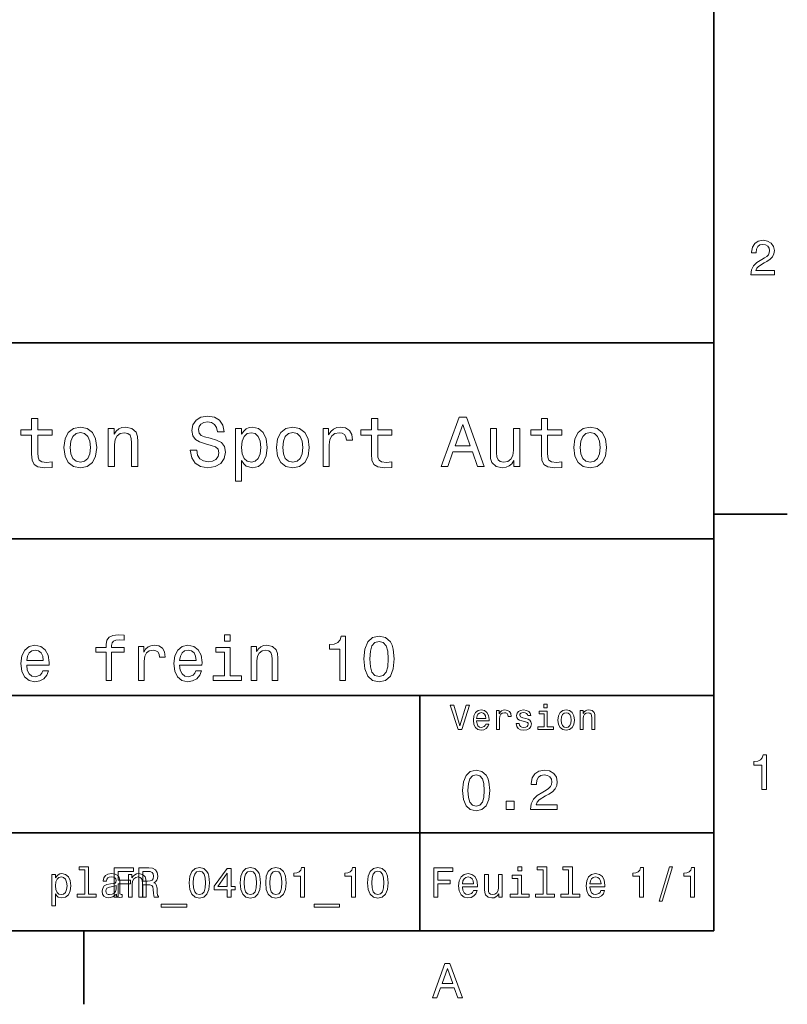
# Model space of a CAD drawing. Extents: x 0 to 297, y 0 to 210.
# Tile 6 of 7: x 216 to 294, y 2 to 103. Entities that reach past the tile are written whole.
import ezdxf

# ---------------------------------------------------------------- set-up
doc = ezdxf.new("R2010")
doc.units = 0

msp = doc.modelspace()

# ---------------------------------------------------------------- linework, layer by layer
at = {"color": 7, "lineweight": 35}
for p, q in [((287, 10), (287, 200)), ((97, 70), (287, 70)), ((287, 70), (287, 10)), ((162, 50), (287, 50)), ((162, 34), (287, 34)), ((257, 10), (257, 34)), ((162, 20), (287, 20)), ((10, 10), (287, 10)), ((97, 10), (287, 10))]:
    msp.add_line(p, q, dxfattribs=at)
at = {"color": 7, "lineweight": 35, "ltscale": 0.1875}
for p, q in [((287, 52.5), (294.5, 52.5)), ((222.699997, 10), (222.699997, 2.5))]:
    msp.add_line(p, q, dxfattribs=at)
at = {"color": 7, "lineweight": 13}
for points in [[(290.76947, 76.916786), (293.175079, 76.916786), (293.175079, 77.350502), (291.273773, 77.350502), (291.3797, 77.587532), (291.561249, 77.784218), (292.121033, 78.142288), (292.418579, 78.293587), (292.751434, 78.510445), (292.988464, 78.762604), (293.124634, 79.060158), (293.175079, 79.398056), (293.089355, 79.821686), (292.852325, 80.154541), (292.489197, 80.366356), (292.020172, 80.442001), (291.536041, 80.35627), (291.167877, 80.119232), (290.930847, 79.740997), (290.850159, 79.241714), (290.850159, 79.171112), (291.309082, 79.171112), (291.309082, 79.211456), (291.354462, 79.554398), (291.490631, 79.806557), (291.707489, 79.967941), (291.994965, 80.023415), (292.287476, 79.972984), (292.504333, 79.846901), (292.645538, 79.650215), (292.695984, 79.403099), (292.660675, 79.171112), (292.56485, 78.974426), (292.403473, 78.802956), (292.181549, 78.651657), (291.884003, 78.490273), (291.389771, 78.177589), (291.041779, 77.844742), (290.835022, 77.441284), (290.76947, 76.931915)], [(234.20462, 59.030979), (233.548996, 59.030979), (233.693085, 58.267288), (234.053314, 57.70533), (234.608078, 57.366714), (235.357361, 57.244236), (236.099426, 57.359509), (236.654175, 57.67651), (237.007202, 58.17363), (237.136902, 58.82925), (237.028824, 59.420029), (236.726227, 59.801872), (236.236313, 60.054031), (235.580704, 60.241352), (235.018738, 60.378242), (234.651306, 60.536743), (234.442368, 60.767288), (234.377533, 61.127522), (234.442368, 61.451729), (234.629684, 61.696686), (234.917877, 61.862389), (235.314133, 61.920029), (235.71759, 61.84798), (236.034592, 61.653458), (236.24353, 61.32925), (236.344391, 60.889767), (237, 60.889767), (237, 60.904179), (236.884735, 61.581409), (236.546112, 62.085732), (236.01297, 62.402737), (235.292511, 62.510807), (234.644104, 62.402737), (234.139771, 62.100143), (233.815567, 61.631844), (233.700287, 61.026657), (233.793961, 60.486309), (234.067734, 60.118874), (234.5, 59.873917), (235.09079, 59.6866), (235.674362, 59.520893), (236.113831, 59.362389), (236.380402, 59.131844), (236.47406, 58.757202), (236.387619, 58.375359), (236.164276, 58.087173), (235.825653, 57.907059), (235.386169, 57.849422), (234.896255, 57.928673), (234.521622, 58.159222), (234.283875, 58.533859)], [(259.175781, 57.381123), (259.838623, 57.381123), (260.364563, 58.850864), (262.360229, 58.850864), (262.886169, 57.381123), (263.563416, 57.381123), (261.733429, 62.388329), (260.998566, 62.388329)], [(217.353027, 60.579971), (217.353027, 58.64193), (217.396255, 58.015129), (217.597992, 57.582851), (218.001434, 57.330688), (218.685883, 57.244236), (219.43515, 57.280258), (219.43515, 57.827808), (218.887604, 57.78458), (218.390488, 57.842216), (218.123917, 58.022331), (218.008652, 58.324928), (217.98703, 58.75), (217.98703, 60.579971), (219.43515, 60.579971), (219.43515, 61.120316), (217.98703, 61.120316), (217.98703, 62.251438), (217.353027, 62.251438), (217.353027, 61.120316), (216.257935, 61.120316), (216.257935, 60.579971)], [(220.65274, 59.311958), (220.768005, 58.432995), (221.099426, 57.78458), (221.625366, 57.381123), (222.331421, 57.244236), (223.030258, 57.381123), (223.556198, 57.777374), (223.887604, 58.425793), (224.010086, 59.311958), (223.887604, 60.190922), (223.556198, 60.846542), (223.030258, 61.242794), (222.331421, 61.386887), (221.625366, 61.242794), (221.099426, 60.839336), (220.768005, 60.190922)], [(225.177246, 57.381123), (225.811249, 57.381123), (225.811249, 59.614552), (225.876083, 60.12608), (226.085022, 60.500717), (226.409225, 60.731266), (226.841507, 60.817722), (227.187317, 60.745674), (227.403458, 60.551151), (227.511536, 60.226944), (227.547546, 59.794666), (227.547546, 57.381123), (228.181564, 57.381123), (228.181564, 59.924351), (228.15274, 60.435879), (228.023056, 60.86095), (227.597992, 61.25), (226.935165, 61.386887), (226.567719, 61.336452), (226.257935, 61.199566), (225.991364, 60.969017), (225.782425, 60.659222), (225.782425, 61.25), (225.177246, 61.25)], [(238.786743, 60.652016), (238.786743, 61.25), (238.15274, 61.25), (238.15274, 55.882565), (238.786743, 55.882565), (238.786743, 57.971901), (239.010101, 57.633286), (239.262253, 57.409943), (239.896271, 57.244236), (240.50145, 57.381123), (240.976959, 57.791786), (241.286743, 58.440201), (241.402023, 59.319164), (241.286743, 60.190922), (240.976959, 60.839336), (240.50145, 61.242794), (239.896271, 61.386887), (239.550446, 61.343658), (239.255051, 61.206772), (239.002899, 60.976223)], [(242.338623, 59.311958), (242.453888, 58.432995), (242.785309, 57.78458), (243.311249, 57.381123), (244.017303, 57.244236), (244.716141, 57.381123), (245.242081, 57.777374), (245.573486, 58.425793), (245.695969, 59.311958), (245.573486, 60.190922), (245.242081, 60.846542), (244.716141, 61.242794), (244.017303, 61.386887), (243.311249, 61.242794), (242.785309, 60.839336), (242.453888, 60.190922)], [(247.100861, 57.381123), (247.734863, 57.381123), (247.734863, 59.592937), (247.799713, 60.12608), (247.994232, 60.507923), (248.311249, 60.738472), (248.736313, 60.817722), (249.053314, 60.767288), (249.291077, 60.623199), (249.435165, 60.378242), (249.485596, 60.046829), (250.126801, 60.046829), (250.040344, 60.630402), (249.802597, 61.048271), (249.406342, 61.30043), (248.865997, 61.386887), (248.498566, 61.32925), (248.181549, 61.185158), (247.900574, 60.940201), (247.677246, 60.608788), (247.677246, 61.25), (247.100861, 61.25)], [(252.05043, 60.579971), (252.05043, 58.64193), (252.093658, 58.015129), (252.29538, 57.582851), (252.698853, 57.330688), (253.383286, 57.244236), (254.132568, 57.280258), (254.132568, 57.827808), (253.585022, 57.78458), (253.087891, 57.842216), (252.82132, 58.022331), (252.706055, 58.324928), (252.684448, 58.75), (252.684448, 60.579971), (254.132568, 60.579971), (254.132568, 61.120316), (252.684448, 61.120316), (252.684448, 62.251438), (252.05043, 62.251438), (252.05043, 61.120316), (250.955322, 61.120316), (250.955322, 60.579971)], [(260.595093, 59.463257), (261.365997, 61.667866), (262.136902, 59.463257)], [(269.399109, 60.579971), (269.399109, 58.64193), (269.442352, 58.015129), (269.644073, 57.582851), (270.047546, 57.330688), (270.731995, 57.244236), (271.481262, 57.280258), (271.481262, 57.827808), (270.933716, 57.78458), (270.436584, 57.842216), (270.170013, 58.022331), (270.054749, 58.324928), (270.033142, 58.75), (270.033142, 60.579971), (271.481262, 60.579971), (271.481262, 61.120316), (270.033142, 61.120316), (270.033142, 62.251438), (269.399109, 62.251438), (269.399109, 61.120316), (268.304016, 61.120316), (268.304016, 60.579971)], [(272.698853, 59.311958), (272.814117, 58.432995), (273.145508, 57.78458), (273.671448, 57.381123), (274.377502, 57.244236), (275.076355, 57.381123), (275.602295, 57.777374), (275.933716, 58.425793), (276.056183, 59.311958), (275.933716, 60.190922), (275.602295, 60.846542), (275.076355, 61.242794), (274.377502, 61.386887), (273.671448, 61.242794), (273.145508, 60.839336), (272.814117, 60.190922)], [(221.301147, 59.319164), (221.365997, 59.967579), (221.567719, 60.435879), (221.891937, 60.72406), (222.331421, 60.824928), (222.763687, 60.72406), (223.087891, 60.443081), (223.289627, 59.967579), (223.361679, 59.319164), (223.289627, 58.663544), (223.087891, 58.188038), (222.763687, 57.899853), (222.331421, 57.806194), (221.891937, 57.899853), (221.567719, 58.188038), (221.365997, 58.663544)], [(239.788193, 57.8134), (239.363129, 57.907059), (239.053314, 58.195244), (238.858795, 58.663544), (238.793945, 59.319164), (238.858795, 59.967579), (239.053314, 60.435879), (239.363129, 60.716858), (239.788193, 60.817722), (240.177246, 60.716858), (240.48703, 60.428673), (240.681564, 59.960373), (240.753601, 59.319164), (240.681564, 58.67075), (240.48703, 58.195244), (240.177246, 57.907059)], [(242.98703, 59.319164), (243.05188, 59.967579), (243.253601, 60.435879), (243.57782, 60.72406), (244.017303, 60.824928), (244.449585, 60.72406), (244.773773, 60.443081), (244.97551, 59.967579), (245.047546, 59.319164), (244.97551, 58.663544), (244.773773, 58.188038), (244.449585, 57.899853), (244.017303, 57.806194), (243.57782, 57.899853), (243.253601, 58.188038), (243.05188, 58.663544)], [(267.194519, 61.25), (266.560516, 61.25), (266.560516, 59.016571), (266.488464, 58.497837), (266.279541, 58.123196), (265.955322, 57.892651), (265.530243, 57.820602), (265.19165, 57.878242), (264.975494, 58.051151), (264.853027, 58.346542), (264.824219, 58.764408), (264.824219, 61.25), (264.190186, 61.25), (264.190186, 58.706772), (264.211792, 58.195244), (264.348694, 57.770172), (264.766571, 57.381123), (265.436584, 57.244236), (265.796814, 57.294666), (266.106628, 57.424351), (266.373199, 57.647694), (266.589325, 57.971901), (266.589325, 57.381123), (267.194519, 57.381123)], [(273.34726, 59.319164), (273.412109, 59.967579), (273.613831, 60.435879), (273.938019, 60.72406), (274.377502, 60.824928), (274.809784, 60.72406), (275.134003, 60.443081), (275.335724, 59.967579), (275.407776, 59.319164), (275.335724, 58.663544), (275.134003, 58.188038), (274.809784, 57.899853), (274.377502, 57.806194), (273.938019, 57.899853), (273.613831, 58.188038), (273.412109, 58.663544)], [(224.948837, 38.409222), (224.948837, 35.530258), (225.519455, 35.530258), (225.519455, 38.409222), (226.816284, 38.409222), (226.816284, 38.895531), (225.519455, 38.895531), (225.519455, 39.109509), (225.564835, 39.368874), (225.713974, 39.543945), (225.966858, 39.647694), (226.329971, 39.6866), (226.816284, 39.66066), (226.816284, 40.153458), (226.200287, 40.185879), (225.642654, 40.127522), (225.253601, 39.95245), (225.020172, 39.647694), (224.948837, 39.213257), (224.948837, 38.895531), (223.904892, 38.895531), (223.904892, 38.409222)], [(237.631836, 40.185879), (237.028809, 40.185879), (237.028809, 39.537464), (237.631836, 39.537464)], [(248.804031, 35.530258), (249.394089, 35.530258), (249.394089, 40.062679), (248.953156, 40.062679), (248.836456, 39.667145), (248.603027, 39.401295), (248.246399, 39.245674), (247.753601, 39.193802), (247.753601, 38.733429), (248.804031, 38.733429)], [(251.26152, 37.728386), (251.35878, 36.710373), (251.663544, 35.98415), (252.149841, 35.543228), (252.824203, 35.400574), (253.492065, 35.543228), (253.978378, 35.98415), (254.276642, 36.710373), (254.380402, 37.728386), (254.276642, 38.739914), (254.153442, 39.14193), (253.978378, 39.472622), (253.492065, 39.913544), (252.824203, 40.062679), (252.149841, 39.913544), (251.663544, 39.466137), (251.35878, 38.739914)], [(251.884003, 37.728386), (251.935867, 38.512966), (252.097977, 39.077087), (252.389771, 39.40778), (252.824203, 39.524494), (253.252151, 39.40778), (253.543945, 39.077087), (253.706039, 38.512966), (253.757919, 37.728386), (253.706039, 36.937317), (253.543945, 36.373199), (253.252151, 36.042507), (252.824203, 35.932274), (252.389771, 36.042507), (252.097977, 36.373199), (251.935867, 36.937317)], [(216.850143, 37.105907), (219.132568, 37.105907), (219.139038, 37.371758), (219.035309, 38.117435), (218.75, 38.675072), (218.296112, 39.012245), (217.693085, 39.135445), (217.103027, 39.005764), (216.649139, 38.642651), (216.357346, 38.052593), (216.253601, 37.274494), (216.350861, 36.476944), (216.642654, 35.893372), (217.090057, 35.530258), (217.67363, 35.407059), (218.179398, 35.491352), (218.594376, 35.711815), (218.899139, 36.061958), (219.074203, 36.528816), (218.510086, 36.528816), (218.393372, 36.269451), (218.224777, 36.074928), (217.744949, 35.919308), (217.375366, 35.990631), (217.096542, 36.217579), (216.914978, 36.587173), (216.850143, 37.086452)], [(216.850143, 37.585735), (216.921463, 38.033138), (217.096542, 38.363831), (217.362396, 38.564842), (217.71254, 38.636166), (218.056198, 38.564842), (218.322052, 38.363831), (218.484146, 38.033138), (218.542511, 37.585735)], [(228.275208, 35.530258), (228.845825, 35.530258), (228.845825, 37.520893), (228.904175, 38.000721), (229.079254, 38.344379), (229.364548, 38.551872), (229.747116, 38.623199), (230.03241, 38.577808), (230.246399, 38.448124), (230.376068, 38.227665), (230.421463, 37.929394), (230.99855, 37.929394), (230.920746, 38.454609), (230.706772, 38.830692), (230.350143, 39.057636), (229.863831, 39.135445), (229.533142, 39.083572), (229.247833, 38.953888), (228.994949, 38.733429), (228.793945, 38.435158), (228.793945, 39.012245), (228.275208, 39.012245)], [(232.463974, 37.105907), (234.746399, 37.105907), (234.752869, 37.371758), (234.649139, 38.117435), (234.363831, 38.675072), (233.909943, 39.012245), (233.306915, 39.135445), (232.716858, 39.005764), (232.26297, 38.642651), (231.971176, 38.052593), (231.867432, 37.274494), (231.964691, 36.476944), (232.256485, 35.893372), (232.703888, 35.530258), (233.28746, 35.407059), (233.793228, 35.491352), (234.208206, 35.711815), (234.51297, 36.061958), (234.688034, 36.528816), (234.123917, 36.528816), (234.007202, 36.269451), (233.838608, 36.074928), (233.35878, 35.919308), (232.989197, 35.990631), (232.710373, 36.217579), (232.528809, 36.587173), (232.463974, 37.086452)], [(232.463974, 37.585735), (232.535294, 38.033138), (232.710373, 38.363831), (232.976227, 38.564842), (233.326355, 38.636166), (233.670029, 38.564842), (233.935883, 38.363831), (234.097977, 38.033138), (234.156342, 37.585735)], [(237.612396, 36.010086), (237.612396, 38.895531), (236.146973, 38.895531), (236.146973, 38.409222), (237.041779, 38.409222), (237.041779, 36.010086), (235.874634, 36.010086), (235.874634, 35.530258), (238.792511, 35.530258), (238.792511, 36.010086)], [(239.771606, 35.530258), (240.342209, 35.530258), (240.342209, 37.540344), (240.400574, 38.000721), (240.588608, 38.337894), (240.880402, 38.545387), (241.26944, 38.623199), (241.580688, 38.558357), (241.775208, 38.383286), (241.872467, 38.091499), (241.904892, 37.70245), (241.904892, 35.530258), (242.475494, 35.530258), (242.475494, 37.819164), (242.449554, 38.279537), (242.332855, 38.662102), (241.950287, 39.012245), (241.353745, 39.135445), (241.023041, 39.090057), (240.744232, 38.966858), (240.504318, 38.759365), (240.316284, 38.480545), (240.316284, 39.012245), (239.771606, 39.012245)], [(261.71109, 33.03458), (261.08429, 30.905619), (260.439484, 33.03458), (260.09726, 33.03458), (260.904175, 30.530979), (261.264404, 30.530979), (262.053314, 33.03458)], [(262.784576, 31.40634), (264.052582, 31.40634), (264.056183, 31.554033), (263.998566, 31.9683), (263.840057, 32.278099), (263.587891, 32.465416), (263.252869, 32.533859), (262.925079, 32.461815), (262.672913, 32.260086), (262.510803, 31.932276), (262.453156, 31.5), (262.507202, 31.056915), (262.669312, 30.732708), (262.917877, 30.530979), (263.242065, 30.462536), (263.523041, 30.509365), (263.753601, 30.631844), (263.922913, 30.826368), (264.020172, 31.085733), (263.706787, 31.085733), (263.641937, 30.941643), (263.548279, 30.833572), (263.281708, 30.747118), (263.076355, 30.786743), (262.921478, 30.912823), (262.820618, 31.118155), (262.784576, 31.395533)], [(262.784576, 31.672911), (262.824219, 31.921469), (262.921478, 32.105186), (263.069153, 32.216858), (263.263702, 32.256485), (263.45462, 32.216858), (263.602295, 32.105186), (263.692352, 31.921469), (263.724792, 31.672911)], [(264.794678, 30.530979), (265.111664, 30.530979), (265.111664, 31.636887), (265.144104, 31.903458), (265.241364, 32.094379), (265.399841, 32.209652), (265.612396, 32.249279), (265.770905, 32.224064), (265.889771, 32.152016), (265.961823, 32.029537), (265.98703, 31.863832), (266.307648, 31.863832), (266.264404, 32.155621), (266.145538, 32.364552), (265.947418, 32.490635), (265.677246, 32.533859), (265.49353, 32.505043), (265.335022, 32.432995), (265.194519, 32.310516), (265.082855, 32.144814), (265.082855, 32.465416), (264.794678, 32.465416)], [(267.791779, 31.658501), (267.485596, 31.730547), (267.258636, 31.8134), (267.182983, 31.982708), (267.20462, 32.101585), (267.280273, 32.188038), (267.40274, 32.242073), (267.579254, 32.263687), (267.748566, 32.242073), (267.881836, 32.177231), (267.968292, 32.079971), (268.004333, 31.950287), (268.314117, 31.950287), (268.314117, 31.957493), (268.260101, 32.191643), (268.112396, 32.375359), (267.881836, 32.490635), (267.579254, 32.533859), (267.273041, 32.490635), (267.049713, 32.371758), (266.90921, 32.195244), (266.865997, 31.971901), (266.898407, 31.755764), (266.999268, 31.604465), (267.164978, 31.496397), (267.406342, 31.420748), (267.759369, 31.334293), (267.975494, 31.244236), (268.033142, 31.17219), (268.054749, 31.064121), (268.022339, 30.930836), (267.935883, 30.829971), (267.79538, 30.765129), (267.608063, 30.743515), (267.409943, 30.765129), (267.265839, 30.840778), (267.168579, 30.963255), (267.128967, 31.132565), (266.822754, 31.132565), (266.873199, 30.844379), (267.020905, 30.635447), (267.255035, 30.509365), (267.579254, 30.462536), (267.917877, 30.509365), (268.166412, 30.635447), (268.317719, 30.837175), (268.371765, 31.100143), (268.332123, 31.327089), (268.220459, 31.481987), (268.036743, 31.582851)], [(269.981995, 30.79755), (269.981995, 32.400574), (269.167877, 32.400574), (269.167877, 32.130402), (269.664978, 32.130402), (269.664978, 30.79755), (269.016571, 30.79755), (269.016571, 30.530979), (270.637604, 30.530979), (270.637604, 30.79755)], [(269.992798, 33.117435), (269.657776, 33.117435), (269.657776, 32.757202), (269.992798, 32.757202)], [(271.087891, 31.496397), (271.145538, 31.056915), (271.311249, 30.732708), (271.574219, 30.530979), (271.927246, 30.462536), (272.276672, 30.530979), (272.539612, 30.729107), (272.705322, 31.053314), (272.766571, 31.496397), (272.705322, 31.935879), (272.539612, 32.263687), (272.276672, 32.461815), (271.927246, 32.533859), (271.574219, 32.461815), (271.311249, 32.260086), (271.145538, 31.935879)], [(271.412109, 31.5), (271.444519, 31.824207), (271.54538, 32.058357), (271.707489, 32.20245), (271.927246, 32.25288), (272.143372, 32.20245), (272.305481, 32.061958), (272.406342, 31.824207), (272.442352, 31.5), (272.406342, 31.17219), (272.305481, 30.934437), (272.143372, 30.790344), (271.927246, 30.743515), (271.707489, 30.790344), (271.54538, 30.934437), (271.444519, 31.17219)], [(273.350159, 30.530979), (273.667145, 30.530979), (273.667145, 31.647694), (273.699554, 31.903458), (273.804047, 32.090778), (273.966125, 32.206051), (274.182281, 32.249279), (274.355194, 32.213257), (274.463257, 32.115993), (274.517303, 31.95389), (274.535309, 31.737751), (274.535309, 30.530979), (274.852295, 30.530979), (274.852295, 31.802593), (274.837891, 32.058357), (274.773041, 32.270893), (274.560516, 32.465416), (274.229095, 32.533859), (274.04538, 32.508644), (273.890503, 32.440201), (273.757202, 32.324928), (273.65274, 32.170029), (273.65274, 32.465416), (273.350159, 32.465416)], [(291.909241, 24.416786), (292.368164, 24.416786), (292.368164, 27.942001), (292.025208, 27.942001), (291.934448, 27.634365), (291.752899, 27.427593), (291.475525, 27.306557), (291.092224, 27.266211), (291.092224, 26.90814), (291.909241, 26.90814)], [(261.345825, 24.314121), (261.432281, 23.409224), (261.703156, 22.763689), (262.135437, 22.371759), (262.734863, 22.244957), (263.328522, 22.371759), (263.760803, 22.763689), (264.02594, 23.409224), (264.118164, 24.314121), (264.02594, 25.213257), (263.916412, 25.570606), (263.760803, 25.864553), (263.328522, 26.256485), (262.734863, 26.38905), (262.135437, 26.256485), (261.703156, 25.858791), (261.432281, 25.213257)], [(268.268005, 22.360231), (271.017303, 22.360231), (271.017303, 22.855909), (268.844391, 22.855909), (268.965424, 23.126802), (269.172913, 23.351585), (269.812683, 23.760807), (270.15274, 23.933718), (270.533142, 24.181557), (270.804047, 24.469742), (270.959656, 24.809799), (271.017303, 25.195967), (270.919312, 25.680117), (270.648407, 26.06052), (270.233429, 26.302595), (269.697418, 26.38905), (269.144104, 26.291067), (268.723328, 26.020174), (268.452454, 25.587896), (268.360229, 25.017292), (268.360229, 24.9366), (268.884735, 24.9366), (268.884735, 24.98271), (268.936584, 25.374641), (269.092224, 25.662825), (269.340057, 25.847263), (269.668579, 25.910664), (270.002869, 25.853027), (270.250732, 25.708935), (270.412109, 25.48415), (270.469727, 25.201729), (270.429382, 24.9366), (270.319885, 24.711817), (270.135437, 24.51585), (269.881836, 24.342941), (269.541779, 24.158503), (268.976959, 23.801153), (268.579254, 23.42075), (268.342926, 22.959656), (268.268005, 22.377522)], [(261.899139, 24.314121), (261.945251, 25.011528), (262.089325, 25.51297), (262.348694, 25.806917), (262.734863, 25.910664), (263.115265, 25.806917), (263.374634, 25.51297), (263.518738, 25.011528), (263.56485, 24.314121), (263.518738, 23.610952), (263.374634, 23.10951), (263.115265, 22.815563), (262.734863, 22.717581), (262.348694, 22.815563), (262.089325, 23.10951), (261.945251, 23.610952)], [(265.806915, 22.360231), (266.602295, 22.360231), (266.602295, 23.219021), (265.806915, 23.219021)], [(222.788193, 16.212536), (222.788193, 13.748559), (222.005768, 13.748559), (222.005768, 13.428675), (223.946686, 13.428675), (223.946686, 13.748559), (223.168594, 13.748559), (223.168594, 16.532421), (222.19165, 16.532421), (222.19165, 16.212536)], [(225.789612, 13.428675), (226.191635, 13.428675), (226.191635, 14.807637), (227.453888, 14.807637), (227.453888, 15.166427), (226.191635, 15.166427), (226.191635, 16.065563), (227.743515, 16.065563), (227.743515, 16.428675), (225.789612, 16.428675)], [(228.314117, 13.428675), (228.716125, 13.428675), (228.716125, 14.695246), (229.126801, 14.695246), (229.429382, 14.682277), (229.619598, 14.621758), (229.723343, 14.479107), (229.766571, 14.224064), (229.788177, 13.835014), (229.814117, 13.579971), (229.865982, 13.428675), (230.319885, 13.428675), (230.319885, 13.510807), (230.220459, 13.631845), (230.185867, 13.856628), (230.155609, 14.340778), (230.082123, 14.699568), (229.982697, 14.81196), (229.827087, 14.894093), (230, 15.002162), (230.121033, 15.153459), (230.198837, 15.34366), (230.224777, 15.572767), (230.164261, 15.93588), (229.991348, 16.208214), (229.706039, 16.372478), (229.317001, 16.428675), (228.314117, 16.428675)], [(233.440918, 14.894093), (233.505753, 14.215418), (233.708923, 13.731268), (234.033142, 13.43732), (234.482697, 13.342219), (234.927948, 13.43732), (235.252151, 13.731268), (235.451004, 14.215418), (235.520172, 14.894093), (235.451004, 15.568444), (235.368866, 15.836456), (235.252151, 16.056917), (234.927948, 16.350864), (234.482697, 16.450289), (234.033142, 16.350864), (233.708923, 16.052593), (233.505753, 15.568444)], [(233.855896, 14.894093), (233.890488, 15.417148), (233.99855, 15.793228), (234.193085, 16.013689), (234.482697, 16.091499), (234.768005, 16.013689), (234.962524, 15.793228), (235.070602, 15.417148), (235.105179, 14.894093), (235.070602, 14.366715), (234.962524, 13.990634), (234.768005, 13.770173), (234.482697, 13.696686), (234.193085, 13.770173), (233.99855, 13.990634), (233.890488, 14.366715)], [(237.322754, 13.428675), (237.711807, 13.428675), (237.711807, 14.172191), (238.139771, 14.172191), (238.139771, 14.518012), (237.711807, 14.518012), (237.711807, 16.363834), (237.318436, 16.363834), (236.004318, 14.552594), (236.004318, 14.172191), (237.322754, 14.172191)], [(238.645523, 14.894093), (238.710373, 14.215418), (238.913544, 13.731268), (239.237747, 13.43732), (239.687317, 13.342219), (240.132553, 13.43732), (240.456772, 13.731268), (240.655609, 14.215418), (240.724777, 14.894093), (240.655609, 15.568444), (240.573486, 15.836456), (240.456772, 16.056917), (240.132553, 16.350864), (239.687317, 16.450289), (239.237747, 16.350864), (238.913544, 16.052593), (238.710373, 15.568444)], [(239.060516, 14.894093), (239.095093, 15.417148), (239.203171, 15.793228), (239.39769, 16.013689), (239.687317, 16.091499), (239.97261, 16.013689), (240.167145, 15.793228), (240.275208, 15.417148), (240.309799, 14.894093), (240.275208, 14.366715), (240.167145, 13.990634), (239.97261, 13.770173), (239.687317, 13.696686), (239.39769, 13.770173), (239.203171, 13.990634), (239.095093, 14.366715)], [(241.247833, 14.894093), (241.312668, 14.215418), (241.515839, 13.731268), (241.840057, 13.43732), (242.289612, 13.342219), (242.734863, 13.43732), (243.059067, 13.731268), (243.257919, 14.215418), (243.327087, 14.894093), (243.257919, 15.568444), (243.175781, 15.836456), (243.059067, 16.056917), (242.734863, 16.350864), (242.289612, 16.450289), (241.840057, 16.350864), (241.515839, 16.052593), (241.312668, 15.568444)], [(241.662811, 14.894093), (241.697403, 15.417148), (241.805466, 15.793228), (242, 16.013689), (242.289612, 16.091499), (242.574921, 16.013689), (242.76944, 15.793228), (242.877518, 15.417148), (242.912094, 14.894093), (242.877518, 14.366715), (242.76944, 13.990634), (242.574921, 13.770173), (242.289612, 13.696686), (242, 13.770173), (241.805466, 13.990634), (241.697403, 14.366715)], [(244.814117, 13.428675), (245.207489, 13.428675), (245.207489, 16.450289), (244.913544, 16.450289), (244.835724, 16.1866), (244.680115, 16.009367), (244.442352, 15.905621), (244.113831, 15.871038), (244.113831, 15.564121), (244.814117, 15.564121)], [(250.018723, 13.428675), (250.412094, 13.428675), (250.412094, 16.450289), (250.118149, 16.450289), (250.040344, 16.1866), (249.88472, 16.009367), (249.646973, 15.905621), (249.318436, 15.871038), (249.318436, 15.564121), (250.018723, 15.564121)], [(251.657059, 14.894093), (251.721893, 14.215418), (251.925064, 13.731268), (252.249283, 13.43732), (252.698853, 13.342219), (253.144089, 13.43732), (253.468292, 13.731268), (253.667145, 14.215418), (253.736313, 14.894093), (253.667145, 15.568444), (253.585007, 15.836456), (253.468292, 16.056917), (253.144089, 16.350864), (252.698853, 16.450289), (252.249283, 16.350864), (251.925064, 16.052593), (251.721893, 15.568444)], [(252.072037, 14.894093), (252.106628, 15.417148), (252.214691, 15.793228), (252.409225, 16.013689), (252.698853, 16.091499), (252.984146, 16.013689), (253.178665, 15.793228), (253.286743, 15.417148), (253.32132, 14.894093), (253.286743, 14.366715), (253.178665, 13.990634), (252.984146, 13.770173), (252.698853, 13.696686), (252.409225, 13.770173), (252.214691, 13.990634), (252.106628, 14.366715)], [(258.414978, 13.428675), (258.817017, 13.428675), (258.817017, 14.807637), (260.079254, 14.807637), (260.079254, 15.166427), (258.817017, 15.166427), (258.817017, 16.065563), (260.368866, 16.065563), (260.368866, 16.428675), (258.414978, 16.428675)], [(267.389038, 16.532421), (266.98703, 16.532421), (266.98703, 16.100145), (267.389038, 16.100145)], [(269.572052, 16.212536), (269.572052, 13.748559), (268.789612, 13.748559), (268.789612, 13.428675), (270.73056, 13.428675), (270.73056, 13.748559), (269.952454, 13.748559), (269.952454, 16.532421), (268.975494, 16.532421), (268.975494, 16.212536)], [(272.174347, 16.212536), (272.174347, 13.748559), (271.391937, 13.748559), (271.391937, 13.428675), (273.332855, 13.428675), (273.332855, 13.748559), (272.554749, 13.748559), (272.554749, 16.532421), (271.57782, 16.532421), (271.57782, 16.212536)], [(279.416443, 13.428675), (279.809814, 13.428675), (279.809814, 16.450289), (279.515839, 16.450289), (279.438049, 16.1866), (279.28241, 16.009367), (279.044678, 15.905621), (278.716125, 15.871038), (278.716125, 15.564121), (279.416443, 15.564121)], [(281.42218, 13.026657), (281.720459, 13.026657), (282.766571, 16.510807), (282.463989, 16.510807)], [(284.621033, 13.428675), (285.014404, 13.428675), (285.014404, 16.450289), (284.720459, 16.450289), (284.642639, 16.1866), (284.48703, 16.009367), (284.249268, 15.905621), (283.920746, 15.871038), (283.920746, 15.564121), (284.621033, 15.564121)], [(219.788193, 15.391211), (219.788193, 15.75), (219.407776, 15.75), (219.407776, 12.529539), (219.788193, 12.529539), (219.788193, 13.783141), (219.922195, 13.579971), (220.073486, 13.445966), (220.453888, 13.346542), (220.817001, 13.428675), (221.10231, 13.675073), (221.288193, 14.064121), (221.357346, 14.591499), (221.288193, 15.114553), (221.10231, 15.503603), (220.817001, 15.745678), (220.453888, 15.832133), (220.246399, 15.806196), (220.069168, 15.724064), (219.917877, 15.585735)], [(220.389053, 13.688041), (220.134003, 13.744237), (219.948135, 13.917148), (219.831421, 14.198127), (219.792511, 14.591499), (219.831421, 14.980548), (219.948135, 15.261528), (220.134003, 15.430116), (220.389053, 15.490635), (220.622482, 15.430116), (220.808365, 15.257205), (220.925079, 14.976225), (220.968307, 14.591499), (220.925079, 14.20245), (220.808365, 13.917148), (220.622482, 13.744237)], [(226.01297, 13.731268), (226.01297, 13.7183), (226.034592, 13.571326), (226.099426, 13.46758), (226.371765, 13.385448), (226.583588, 13.42003), (226.583588, 13.713977), (226.492798, 13.701009), (226.371765, 13.757205), (226.350159, 13.930116), (226.350159, 15.131845), (226.298279, 15.438761), (226.146973, 15.6549), (225.883286, 15.784582), (225.511536, 15.832133), (225.148422, 15.78026), (224.880402, 15.633286), (224.711823, 15.404179), (224.655624, 15.101585), (224.655624, 15.075649), (224.997131, 15.075649), (225.027374, 15.257205), (225.122482, 15.386889), (225.278107, 15.464698), (225.498566, 15.494957), (225.710388, 15.473343), (225.861679, 15.408502), (225.952454, 15.29611), (225.982712, 15.140491), (225.965424, 14.958934), (225.896255, 14.868156), (225.723343, 14.824928), (225.399139, 14.790346), (225.027374, 14.712537), (224.763687, 14.574208), (224.608078, 14.358069), (224.560516, 14.038185), (224.60376, 13.752882), (224.737762, 13.541066), (224.953888, 13.407061), (225.252167, 13.35951), (225.654175, 13.450289)], [(227.236313, 13.428675), (227.616714, 13.428675), (227.616714, 14.768732), (227.655624, 15.075649), (227.780975, 15.300432), (227.97551, 15.438761), (228.234879, 15.490635), (228.442368, 15.447407), (228.572052, 15.330692), (228.636887, 15.136168), (228.658508, 14.876801), (228.658508, 13.428675), (229.03891, 13.428675), (229.03891, 14.954612), (229.021622, 15.261528), (228.943817, 15.516571), (228.688766, 15.75), (228.291077, 15.832133), (228.070618, 15.801874), (227.884735, 15.719741), (227.724792, 15.581412), (227.599426, 15.395534), (227.599426, 15.75), (227.236313, 15.75)], [(229.204605, 16.061239), (229.468292, 16.035303), (229.654175, 15.953171), (229.770889, 15.801874), (229.809799, 15.564121), (229.766571, 15.313401), (229.649857, 15.162104), (229.451004, 15.084294), (229.178665, 15.06268), (228.716125, 15.06268), (228.716125, 16.061239)], [(236.367432, 14.518012), (237.322754, 15.862392), (237.322754, 14.518012)], [(261.341492, 14.479107), (262.863098, 14.479107), (262.867432, 14.656341), (262.798279, 15.153459), (262.608063, 15.525217), (262.305481, 15.75), (261.903473, 15.832133), (261.510101, 15.745678), (261.207489, 15.503603), (261.01297, 15.110231), (260.943817, 14.591499), (261.008636, 14.059798), (261.203156, 13.67075), (261.501434, 13.428675), (261.890503, 13.346542), (262.227661, 13.402739), (262.504333, 13.549712), (262.707489, 13.783141), (262.824219, 14.09438), (262.44812, 14.09438), (262.370331, 13.92147), (262.257935, 13.791787), (261.938049, 13.688041), (261.69165, 13.735591), (261.505768, 13.886888), (261.384735, 14.133286), (261.341492, 14.466139)], [(261.341492, 14.798992), (261.389038, 15.097262), (261.505768, 15.317724), (261.682983, 15.45173), (261.916412, 15.49928), (262.145538, 15.45173), (262.322754, 15.317724), (262.430847, 15.097262), (262.469727, 14.798992)], [(265.400574, 15.75), (265.020172, 15.75), (265.020172, 14.409943), (264.976959, 14.098703), (264.851593, 13.873919), (264.657074, 13.735591), (264.402008, 13.692364), (264.198853, 13.726946), (264.069153, 13.830692), (263.995667, 14.007925), (263.978394, 14.258646), (263.978394, 15.75), (263.597992, 15.75), (263.597992, 14.224064), (263.610962, 13.917148), (263.693085, 13.662104), (263.943817, 13.428675), (264.345825, 13.346542), (264.561951, 13.376801), (264.747833, 13.454611), (264.907776, 13.588617), (265.037476, 13.783141), (265.037476, 13.428675), (265.400574, 13.428675)], [(267.376068, 13.748559), (267.376068, 15.672191), (266.399139, 15.672191), (266.399139, 15.347983), (266.995667, 15.347983), (266.995667, 13.748559), (266.21759, 13.748559), (266.21759, 13.428675), (268.162811, 13.428675), (268.162811, 13.748559)], [(274.353027, 14.479107), (275.874634, 14.479107), (275.878967, 14.656341), (275.809814, 15.153459), (275.619598, 15.525217), (275.317017, 15.75), (274.914978, 15.832133), (274.521606, 15.745678), (274.219025, 15.503603), (274.024506, 15.110231), (273.955322, 14.591499), (274.020172, 14.059798), (274.214691, 13.67075), (274.51297, 13.428675), (274.902008, 13.346542), (275.239197, 13.402739), (275.515839, 13.549712), (275.719025, 13.783141), (275.835724, 14.09438), (275.459656, 14.09438), (275.381836, 13.92147), (275.26944, 13.791787), (274.949554, 13.688041), (274.703186, 13.735591), (274.517303, 13.886888), (274.39624, 14.133286), (274.353027, 14.466139)], [(274.353027, 14.798992), (274.400574, 15.097262), (274.517303, 15.317724), (274.694519, 15.45173), (274.927948, 15.49928), (275.157074, 15.45173), (275.33429, 15.317724), (275.442352, 15.097262), (275.481262, 14.798992)], [(225.969742, 14.241355), (225.917877, 14.016571), (225.779541, 13.84366), (225.572052, 13.731268), (225.317017, 13.692364), (225.15274, 13.713977), (225.036026, 13.783141), (224.96254, 13.904179), (224.940933, 14.072767), (224.958221, 14.224064), (225.027374, 14.332133), (225.304047, 14.453171), (225.654175, 14.505044), (225.969742, 14.60879)], [(230.579239, 12.711096), (230.579239, 12.408502), (233.181549, 12.408502), (233.181549, 12.711096)], [(246.193085, 12.711096), (246.193085, 12.408502), (248.79538, 12.408502), (248.79538, 12.711096)], [(258.266846, 3.166787), (258.730835, 3.166787), (259.098999, 4.195605), (260.495972, 4.195605), (260.864105, 3.166787), (261.338165, 3.166787), (260.05719, 6.67183), (259.542786, 6.67183)], [(259.260376, 4.624279), (259.799988, 6.167507), (260.33963, 4.624279)]]:
    msp.add_lwpolyline(points, close=True, dxfattribs=at)

doc.saveas('drawing.dxf')
